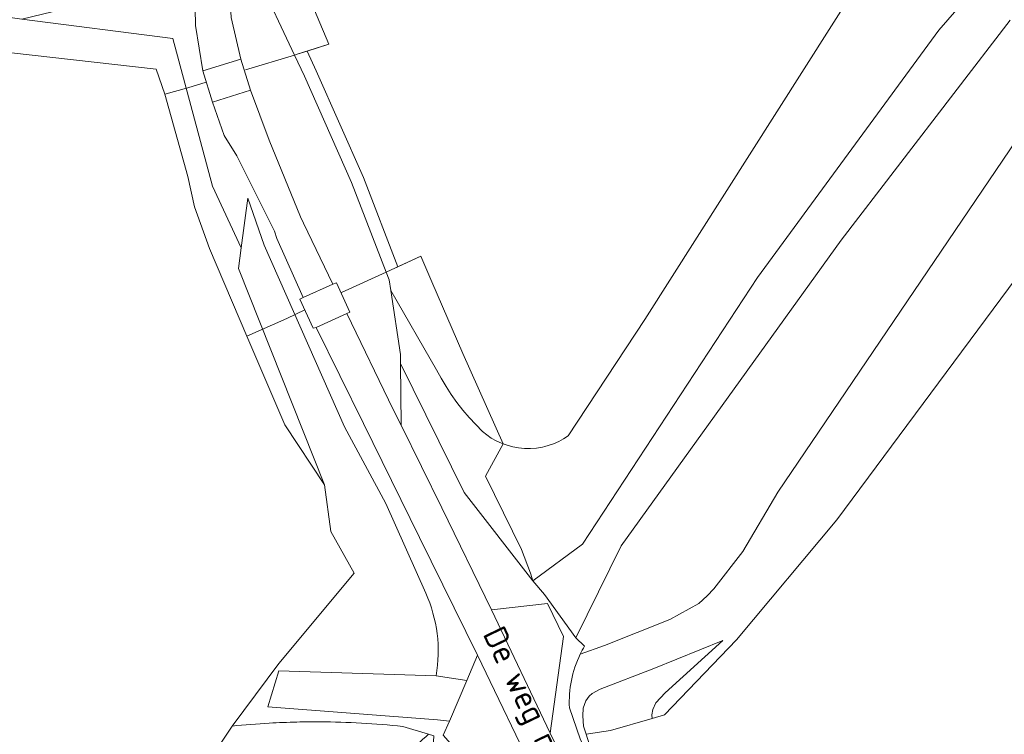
# Model space of a CAD drawing. Extents: x 184422 to 188298, y 343471 to 350189.
# Tile 93 of 256: x 185491 to 185566, y 348102 to 348157. Entities that reach past the tile are written whole.
import ezdxf
from ezdxf.enums import TextEntityAlignment as Align

# ---------------------------------------------------------------- set-up
doc = ezdxf.new("R2010")
doc.units = 0
for name, color, linetype, lineweight in [('B-WA-GR-BOUWLAND-GV', 252, 'Continuous', 13), ('B-WA-GR-GRAS-GV', 252, 'Continuous', 13), ('B-WA-GW-TALUD_KRUIN-G', 252, 'Continuous', 18), ('B-WA-IE-TERREINAFSCHEIDING_KUNSTMATIG_HEKWERK-G', 252, 'IE-TERREINAFSCHEIDING-KUNSTMATIG', 18), ('B-WA-IE-TERREINAFSCHEIDING_KUNSTMATIG_HEKWERK_RASTER-G', 252, 'IE-TERREINAFSCHEIDING-KUNSTMATIG', 18), ('B-WA-OG-TOPOGRAFIE-T18', 252, 'Continuous', 18), ('B-WA-OG-WEG-GV', 252, 'Continuous', 18), ('B-WA-VH-VERHARDING_ASFALT-GV', 252, 'Continuous', 18), ('B-WA-VH-VERHARDING_BETONSTRAATSTEEN-GV', 252, 'Continuous', 18), ('B-WA-VH-VERHARDING_HALFVERHARDING-GV', 252, 'Continuous', 18), ('B-WA-VH-VERHARDING_HALFVERHARDING_GRIND-GV', 252, 'Continuous', 18), ('B-WA-VH-VERHARDING_OPEN-GV', 252, 'Continuous', 18)]:
    doc.layers.add(name, color=color, linetype=linetype, lineweight=lineweight)
doc.styles.add('NLCS-ISO-M1000-T18', font='NLCS-ISO.ttf', dxfattribs={"height": 1.8})
doc.linetypes.add('IE-TERREINAFSCHEIDING-KUNSTMATIG', pattern='A,4,[82,NLCS.SHX,S=0.75,R=90,X=0,Y=0],4,-2', length=10)

msp = doc.modelspace()

# ---------------------------------------------------------------- linework, layer by layer
at = {"layer": 'B-WA-GR-BOUWLAND-GV', "flags": 128}
msp.add_lwpolyline([(185505.414, 348100.553), (185506.908, 348102.79), (185510.494, 348107.594), (185516.29, 348114.563), (185514.494, 348117.77), (185514.007, 348121.338), (185510.958, 348125.964), (185508.034, 348132.775), (185505.146, 348139.535), (185504.005, 348142.739), (185503.483, 348145.072), (185501.712, 348151.395), (185501.047, 348153.333), (185486.702, 348154.949)], dxfattribs=at)
msp.add_lwpolyline([(185505.414, 348100.553), (185506.908, 348102.79), (185510.494, 348107.594), (185516.29, 348114.563), (185514.494, 348117.77), (185514.007, 348121.338), (185510.958, 348125.964), (185508.034, 348132.775), (185505.146, 348139.535), (185504.005, 348142.739), (185503.483, 348145.072), (185501.712, 348151.395), (185501.047, 348153.333), (185486.702, 348154.949)], dxfattribs=at)
msp.add_lwpolyline([(185505.414, 348100.553), (185506.908, 348102.79), (185510.494, 348107.594), (185516.29, 348114.563), (185514.494, 348117.77), (185514.007, 348121.338), (185510.958, 348125.964), (185508.034, 348132.775), (185505.146, 348139.535), (185504.005, 348142.739), (185503.483, 348145.072), (185501.712, 348151.395), (185501.047, 348153.333), (185486.702, 348154.949)], dxfattribs=at)
at = {"layer": 'B-WA-GR-GRAS-GV', "flags": 128}
for points in [[(185508.835, 348160.482), (185511.693, 348154.41), (185511.898, 348154.472), (185512.656, 348154.712), (185514.344, 348155.248), (185509.643, 348166.401)], [(185508.835, 348160.482), (185511.693, 348154.41), (185511.898, 348154.472), (185512.656, 348154.712), (185514.344, 348155.248), (185509.643, 348166.401)], [(185508.835, 348160.482), (185511.693, 348154.41), (185511.898, 348154.472), (185512.656, 348154.712), (185514.344, 348155.248), (185509.643, 348166.401)], [(185509.643, 348166.401), (185514.344, 348155.248), (185512.656, 348154.712), (185513.37, 348153.196), (185517.016, 348144.983), (185519.654, 348138.127), (185521.408, 348138.945), (185522.265, 348136.966), (185524.657, 348131.443), (185527.754, 348124.499), (185528.047, 348124.391), (185528.487, 348124.271), (185528.939, 348124.189), (185529.398, 348124.146), (185529.86, 348124.143), (185530.318, 348124.18), (185530.767, 348124.255), (185530.953, 348124.303), (185531.204, 348124.368), (185531.624, 348124.514), (185532.023, 348124.692), (185532.398, 348124.897), (185532.747, 348125.125), (185538.65, 348134.079), (185554.953, 348159.724)], [(185509.643, 348166.401), (185514.344, 348155.248), (185512.656, 348154.712), (185513.37, 348153.196), (185517.016, 348144.983), (185519.654, 348138.127), (185521.408, 348138.945), (185522.265, 348136.966), (185524.657, 348131.443), (185527.754, 348124.499), (185528.047, 348124.391), (185528.487, 348124.271), (185528.939, 348124.189), (185529.398, 348124.146), (185529.86, 348124.143), (185530.318, 348124.18), (185530.767, 348124.255), (185530.953, 348124.303), (185531.204, 348124.368), (185531.624, 348124.514), (185532.023, 348124.692), (185532.398, 348124.897), (185532.747, 348125.125), (185538.65, 348134.079), (185554.953, 348159.724)], [(185509.643, 348166.401), (185514.344, 348155.248), (185512.656, 348154.712), (185513.37, 348153.196), (185517.016, 348144.983), (185519.654, 348138.127), (185521.408, 348138.945), (185522.265, 348136.966), (185524.657, 348131.443), (185527.754, 348124.499), (185528.047, 348124.391), (185528.487, 348124.271), (185528.939, 348124.189), (185529.398, 348124.146), (185529.86, 348124.143), (185530.318, 348124.18), (185530.767, 348124.255), (185530.953, 348124.303), (185531.204, 348124.368), (185531.624, 348124.514), (185532.023, 348124.692), (185532.398, 348124.897), (185532.747, 348125.125), (185538.65, 348134.079), (185554.953, 348159.724)], [(185566.776, 348161.548), (185565.889, 348160.875), (185565.035, 348160.174), (185564.214, 348159.447), (185563.427, 348158.697), (185562.676, 348157.926), (185561.96, 348157.136), (185561.28, 348156.329), (185547.329, 348137.309), (185533.851, 348116.773), (185530.023, 348113.952), (185530.938, 348112.919), (185533.35, 348109.579), (185536.837, 348116.662), (185553.752, 348140.174), (185566.773, 348157.094)], [(185566.776, 348161.548), (185565.889, 348160.875), (185565.035, 348160.174), (185564.214, 348159.447), (185563.427, 348158.697), (185562.676, 348157.926), (185561.96, 348157.136), (185561.28, 348156.329), (185547.329, 348137.309), (185533.851, 348116.773), (185530.023, 348113.952), (185530.938, 348112.919), (185533.35, 348109.579), (185536.837, 348116.662), (185553.752, 348140.174), (185566.773, 348157.094)], [(185566.776, 348161.548), (185565.889, 348160.875), (185565.035, 348160.174), (185564.214, 348159.447), (185563.427, 348158.697), (185562.676, 348157.926), (185561.96, 348157.136), (185561.28, 348156.329), (185547.329, 348137.309), (185533.851, 348116.773), (185530.023, 348113.952), (185530.938, 348112.919), (185533.35, 348109.579), (185536.837, 348116.662), (185553.752, 348140.174), (185566.773, 348157.094)], [(185554.953, 348159.724), (185538.65, 348134.079), (185532.747, 348125.125), (185532.398, 348124.897), (185532.023, 348124.692), (185531.624, 348124.514), (185531.204, 348124.368), (185530.953, 348124.303), (185530.767, 348124.255), (185530.318, 348124.18), (185529.86, 348124.143), (185529.398, 348124.146), (185528.939, 348124.189), (185528.487, 348124.271), (185528.047, 348124.391), (185527.754, 348124.499), (185526.383, 348122.018), (185529.167, 348116.384), (185529.858, 348114.553), (185530.023, 348113.952), (185533.851, 348116.773), (185547.329, 348137.309), (185561.28, 348156.329), (185561.96, 348157.136)], [(185554.953, 348159.724), (185538.65, 348134.079), (185532.747, 348125.125), (185532.398, 348124.897), (185532.023, 348124.692), (185531.624, 348124.514), (185531.204, 348124.368), (185530.953, 348124.303), (185530.767, 348124.255), (185530.318, 348124.18), (185529.86, 348124.143), (185529.398, 348124.146), (185528.939, 348124.189), (185528.487, 348124.271), (185528.047, 348124.391), (185527.754, 348124.499), (185526.383, 348122.018), (185529.167, 348116.384), (185529.858, 348114.553), (185530.023, 348113.952), (185533.851, 348116.773), (185547.329, 348137.309), (185561.28, 348156.329), (185561.96, 348157.136)], [(185554.953, 348159.724), (185538.65, 348134.079), (185532.747, 348125.125), (185532.398, 348124.897), (185532.023, 348124.692), (185531.624, 348124.514), (185531.204, 348124.368), (185530.953, 348124.303), (185530.767, 348124.255), (185530.318, 348124.18), (185529.86, 348124.143), (185529.398, 348124.146), (185528.939, 348124.189), (185528.487, 348124.271), (185528.047, 348124.391), (185527.754, 348124.499), (185526.383, 348122.018), (185529.167, 348116.384), (185529.858, 348114.553), (185530.023, 348113.952), (185533.851, 348116.773), (185547.329, 348137.309), (185561.28, 348156.329), (185561.96, 348157.136)], [(185486.702, 348154.949), (185501.047, 348153.333), (185501.712, 348151.395), (185503.483, 348145.072), (185504.005, 348142.739), (185505.146, 348139.535), (185508.034, 348132.775), (185510.958, 348125.964), (185514.007, 348121.338), (185507.379, 348138.004), (185507.592, 348139.577), (185505.373, 348144.33), (185502.322, 348155.678), (185490.713, 348157.174), (185483.862, 348158.153)], [(185486.702, 348154.949), (185501.047, 348153.333), (185501.712, 348151.395), (185503.483, 348145.072), (185504.005, 348142.739), (185505.146, 348139.535), (185508.034, 348132.775), (185510.958, 348125.964), (185514.007, 348121.338), (185507.379, 348138.004), (185507.592, 348139.577), (185505.373, 348144.33), (185502.322, 348155.678), (185490.713, 348157.174), (185483.862, 348158.153)], [(185486.702, 348154.949), (185501.047, 348153.333), (185501.712, 348151.395), (185503.483, 348145.072), (185504.005, 348142.739), (185505.146, 348139.535), (185508.034, 348132.775), (185510.958, 348125.964), (185514.007, 348121.338), (185507.379, 348138.004), (185507.592, 348139.577), (185505.373, 348144.33), (185502.322, 348155.678), (185490.713, 348157.174), (185483.862, 348158.153)], [(185566.773, 348157.094), (185553.752, 348140.174), (185536.837, 348116.662), (185533.35, 348109.579), (185534.009, 348108.924)], [(185566.773, 348157.094), (185553.752, 348140.174), (185536.837, 348116.662), (185533.35, 348109.579), (185534.009, 348108.924)], [(185566.773, 348157.094), (185553.752, 348140.174), (185536.837, 348116.662), (185533.35, 348109.579), (185534.009, 348108.924)], [(185656.854, 348137.427), (185591.781, 348151.381), (185588.546, 348151.725), (185585.689, 348151.894), (185582.505, 348151.957), (185579.685, 348151.459), (185576.89, 348150.286), (185553.427, 348118.648), (185545.71, 348109.422), (185540.173, 348103.648), (185539.208, 348103.372), (185536, 348102.455), (185534.129, 348102.157), (185534.737, 348100.271)], [(185656.854, 348137.427), (185591.781, 348151.381), (185588.546, 348151.725), (185585.689, 348151.894), (185582.505, 348151.957), (185579.685, 348151.459), (185576.89, 348150.286), (185553.427, 348118.648), (185545.71, 348109.422), (185540.173, 348103.648), (185539.208, 348103.372), (185536, 348102.455), (185534.129, 348102.157), (185534.737, 348100.271)], [(185656.854, 348137.427), (185591.781, 348151.381), (185588.546, 348151.725), (185585.689, 348151.894), (185582.505, 348151.957), (185579.685, 348151.459), (185576.89, 348150.286), (185553.427, 348118.648), (185545.71, 348109.422), (185540.173, 348103.648), (185539.208, 348103.372), (185536, 348102.455), (185534.129, 348102.157), (185534.737, 348100.271)], [(185534.737, 348100.271), (185534.129, 348102.157), (185533.93, 348102.775), (185533.875, 348103.574), (185533.914, 348104.171), (185534.113, 348104.733), (185534.378, 348105.085), (185534.608, 348105.304), (185535.216, 348105.63), (185539.357, 348107.213), (185544.657, 348109.374), (185540.213, 348105.348), (185539.513, 348104.566), (185539.259, 348104.06), (185539.201, 348103.642), (185539.208, 348103.372), (185540.173, 348103.648), (185545.71, 348109.422), (185553.427, 348118.648), (185576.89, 348150.286)], [(185534.737, 348100.271), (185534.129, 348102.157), (185533.93, 348102.775), (185533.875, 348103.574), (185533.914, 348104.171), (185534.113, 348104.733), (185534.378, 348105.085), (185534.608, 348105.304), (185535.216, 348105.63), (185539.357, 348107.213), (185544.657, 348109.374), (185540.213, 348105.348), (185539.513, 348104.566), (185539.259, 348104.06), (185539.201, 348103.642), (185539.208, 348103.372), (185540.173, 348103.648), (185545.71, 348109.422), (185553.427, 348118.648), (185576.89, 348150.286)], [(185534.737, 348100.271), (185534.129, 348102.157), (185533.93, 348102.775), (185533.875, 348103.574), (185533.914, 348104.171), (185534.113, 348104.733), (185534.378, 348105.085), (185534.608, 348105.304), (185535.216, 348105.63), (185539.357, 348107.213), (185544.657, 348109.374), (185540.213, 348105.348), (185539.513, 348104.566), (185539.259, 348104.06), (185539.201, 348103.642), (185539.208, 348103.372), (185540.173, 348103.648), (185545.71, 348109.422), (185553.427, 348118.648), (185576.89, 348150.286)], [(185567.773, 348148.644), (185548.893, 348120.794), (185546.188, 348116.217), (185543.967, 348113.349), (185543.455, 348112.812), (185542.819, 348112.22), (185540.574, 348110.993), (185535.554, 348108.979), (185533.679, 348108.313)], [(185533.679, 348108.313), (185535.554, 348108.979), (185540.574, 348110.993), (185542.819, 348112.22), (185543.455, 348112.812), (185543.967, 348113.349), (185546.188, 348116.217), (185548.893, 348120.794), (185567.773, 348148.644)], [(185567.773, 348148.644), (185548.893, 348120.794), (185546.188, 348116.217), (185543.967, 348113.349), (185543.455, 348112.812), (185542.819, 348112.22), (185540.574, 348110.993), (185535.554, 348108.979), (185533.679, 348108.313)], [(185533.679, 348108.313), (185535.554, 348108.979), (185540.574, 348110.993), (185542.819, 348112.22), (185543.455, 348112.812), (185543.967, 348113.349), (185546.188, 348116.217), (185548.893, 348120.794), (185567.773, 348148.644)], [(185567.773, 348148.644), (185548.893, 348120.794), (185546.188, 348116.217), (185543.967, 348113.349), (185543.455, 348112.812), (185542.819, 348112.22), (185540.574, 348110.993), (185535.554, 348108.979), (185533.679, 348108.313)], [(185533.679, 348108.313), (185535.554, 348108.979), (185540.574, 348110.993), (185542.819, 348112.22), (185543.455, 348112.812), (185543.967, 348113.349), (185546.188, 348116.217), (185548.893, 348120.794), (185567.773, 348148.644)], [(185521.801, 348113.018), (185518.719, 348119.914), (185515.541, 348125.822), (185509.367, 348139.791), (185508.111, 348143.416), (185507.592, 348139.577), (185507.379, 348138.004), (185514.007, 348121.338), (185514.494, 348117.77), (185516.29, 348114.563), (185510.494, 348107.594), (185506.908, 348102.79)], [(185521.801, 348113.018), (185518.719, 348119.914), (185515.541, 348125.822), (185509.367, 348139.791), (185508.111, 348143.416), (185507.592, 348139.577), (185507.379, 348138.004), (185514.007, 348121.338), (185514.494, 348117.77), (185516.29, 348114.563), (185510.494, 348107.594), (185506.908, 348102.79)], [(185521.801, 348113.018), (185518.719, 348119.914), (185515.541, 348125.822), (185509.367, 348139.791), (185508.111, 348143.416), (185507.592, 348139.577), (185507.379, 348138.004), (185514.007, 348121.338), (185514.494, 348117.77), (185516.29, 348114.563), (185510.494, 348107.594), (185506.908, 348102.79)], [(185533.511, 348089.273), (185535.541, 348084.325), (185535.501, 348084.121), (185535.455, 348083.82), (185536.147, 348084.294), (185536.761, 348085.139), (185533.533, 348091.979), (185530.363, 348098.716), (185525.664, 348099.184), (185523.142, 348102.078), (185523.615, 348103.161), (185522.706, 348103.265), (185509.647, 348104.265), (185510.496, 348107.037), (185522.599, 348106.662)], [(185533.511, 348089.273), (185535.541, 348084.325), (185535.501, 348084.121), (185535.455, 348083.82), (185536.147, 348084.294), (185536.761, 348085.139), (185533.533, 348091.979), (185530.363, 348098.716), (185525.664, 348099.184), (185523.142, 348102.078), (185523.615, 348103.161), (185522.706, 348103.265), (185509.647, 348104.265), (185510.496, 348107.037), (185522.599, 348106.662)], [(185533.511, 348089.273), (185535.541, 348084.325), (185535.501, 348084.121), (185535.455, 348083.82), (185536.147, 348084.294), (185536.761, 348085.139), (185533.533, 348091.979), (185530.363, 348098.716), (185525.664, 348099.184), (185523.142, 348102.078), (185523.615, 348103.161), (185522.706, 348103.265), (185509.647, 348104.265), (185510.496, 348107.037), (185522.599, 348106.662)], [(185532.852, 348104.189), (185533.666, 348101.803), (185536.75, 348095.208), (185540.032, 348088.267)], [(185532.852, 348104.189), (185533.666, 348101.803), (185536.75, 348095.208), (185540.032, 348088.267)], [(185532.852, 348104.189), (185533.666, 348101.803), (185536.75, 348095.208), (185540.032, 348088.267)], [(185506.908, 348102.79), (185505.414, 348100.553), (185503.4, 348097.853), (185498.861, 348092.905), (185494.946, 348088.981), (185495.912, 348088.78), (185497.24, 348089.406), (185508.81, 348094.613), (185516.067, 348098.17), (185518.381, 348099.304)], [(185506.908, 348102.79), (185505.414, 348100.553), (185503.4, 348097.853), (185498.861, 348092.905), (185494.946, 348088.981), (185495.912, 348088.78), (185497.24, 348089.406), (185508.81, 348094.613), (185516.067, 348098.17), (185518.381, 348099.304)], [(185506.908, 348102.79), (185505.414, 348100.553), (185503.4, 348097.853), (185498.861, 348092.905), (185494.946, 348088.981), (185495.912, 348088.78), (185497.24, 348089.406), (185508.81, 348094.613), (185516.067, 348098.17), (185518.381, 348099.304)], [(185520.022, 348102.766), (185522.005, 348102.156), (185522.408, 348102.032), (185522.372, 348101.138), (185524.875, 348098.332), (185525.136, 348098.04), (185525.658, 348098.091), (185526.216, 348097.761)], [(185522.005, 348102.156), (185520.022, 348102.766)], [(185520.022, 348102.766), (185522.005, 348102.156), (185522.408, 348102.032), (185522.372, 348101.138), (185524.875, 348098.332), (185525.136, 348098.04), (185525.658, 348098.091), (185526.216, 348097.761)], [(185522.005, 348102.156), (185520.022, 348102.766)], [(185520.022, 348102.766), (185522.005, 348102.156), (185522.408, 348102.032), (185522.372, 348101.138), (185524.875, 348098.332), (185525.136, 348098.04), (185525.658, 348098.091), (185526.216, 348097.761)], [(185522.005, 348102.156), (185520.022, 348102.766)]]:
    msp.add_lwpolyline(points, dxfattribs=at)
for points in [[(185518.744, 348137.706), (185519.144, 348137.889), (185519.654, 348138.127), (185517.016, 348144.983), (185513.37, 348153.196), (185512.656, 348154.712), (185511.898, 348154.472), (185511.693, 348154.41), (185512.46, 348152.78), (185516.092, 348144.6)], [(185518.744, 348137.706), (185519.144, 348137.889), (185519.654, 348138.127), (185517.016, 348144.983), (185513.37, 348153.196), (185512.656, 348154.712), (185511.898, 348154.472), (185511.693, 348154.41), (185512.46, 348152.78), (185516.092, 348144.6)], [(185518.744, 348137.706), (185519.144, 348137.889), (185519.654, 348138.127), (185517.016, 348144.983), (185513.37, 348153.196), (185512.656, 348154.712), (185511.898, 348154.472), (185511.693, 348154.41), (185512.46, 348152.78), (185516.092, 348144.6)], [(185518.744, 348137.706), (185518.973, 348137.109), (185519.096, 348136.307), (185522.621, 348130.201), (185522.974, 348129.549), (185523.355, 348128.91), (185523.762, 348128.287), (185524.196, 348127.681), (185524.654, 348127.093), (185525.136, 348126.525), (185525.639, 348125.978), (185526.164, 348125.454), (185526.489, 348125.192), (185526.841, 348124.951), (185527.221, 348124.734), (185527.624, 348124.547), (185527.754, 348124.499), (185524.657, 348131.443), (185522.265, 348136.966), (185521.408, 348138.945), (185519.654, 348138.127), (185519.144, 348137.889)], [(185518.744, 348137.706), (185518.973, 348137.109), (185519.096, 348136.307), (185522.621, 348130.201), (185522.974, 348129.549), (185523.355, 348128.91), (185523.762, 348128.287), (185524.196, 348127.681), (185524.654, 348127.093), (185525.136, 348126.525), (185525.639, 348125.978), (185526.164, 348125.454), (185526.489, 348125.192), (185526.841, 348124.951), (185527.221, 348124.734), (185527.624, 348124.547), (185527.754, 348124.499), (185524.657, 348131.443), (185522.265, 348136.966), (185521.408, 348138.945), (185519.654, 348138.127), (185519.144, 348137.889)], [(185518.744, 348137.706), (185518.973, 348137.109), (185519.096, 348136.307), (185522.621, 348130.201), (185522.974, 348129.549), (185523.355, 348128.91), (185523.762, 348128.287), (185524.196, 348127.681), (185524.654, 348127.093), (185525.136, 348126.525), (185525.639, 348125.978), (185526.164, 348125.454), (185526.489, 348125.192), (185526.841, 348124.951), (185527.221, 348124.734), (185527.624, 348124.547), (185527.754, 348124.499), (185524.657, 348131.443), (185522.265, 348136.966), (185521.408, 348138.945), (185519.654, 348138.127), (185519.144, 348137.889)], [(185524.762, 348120.758), (185530.023, 348113.952), (185529.858, 348114.553), (185529.167, 348116.384), (185526.383, 348122.018), (185527.754, 348124.499), (185527.624, 348124.547), (185527.221, 348124.734), (185526.841, 348124.951), (185526.489, 348125.192), (185526.164, 348125.454), (185525.639, 348125.978), (185525.136, 348126.525), (185524.654, 348127.093), (185524.196, 348127.681), (185523.762, 348128.287), (185523.355, 348128.91), (185522.974, 348129.549), (185522.621, 348130.201), (185519.096, 348136.307), (185519.852, 348131.372), (185519.859, 348130.671)], [(185524.762, 348120.758), (185530.023, 348113.952), (185529.858, 348114.553), (185529.167, 348116.384), (185526.383, 348122.018), (185527.754, 348124.499), (185527.624, 348124.547), (185527.221, 348124.734), (185526.841, 348124.951), (185526.489, 348125.192), (185526.164, 348125.454), (185525.639, 348125.978), (185525.136, 348126.525), (185524.654, 348127.093), (185524.196, 348127.681), (185523.762, 348128.287), (185523.355, 348128.91), (185522.974, 348129.549), (185522.621, 348130.201), (185519.096, 348136.307), (185519.852, 348131.372), (185519.859, 348130.671)], [(185524.762, 348120.758), (185530.023, 348113.952), (185529.858, 348114.553), (185529.167, 348116.384), (185526.383, 348122.018), (185527.754, 348124.499), (185527.624, 348124.547), (185527.221, 348124.734), (185526.841, 348124.951), (185526.489, 348125.192), (185526.164, 348125.454), (185525.639, 348125.978), (185525.136, 348126.525), (185524.654, 348127.093), (185524.196, 348127.681), (185523.762, 348128.287), (185523.355, 348128.91), (185522.974, 348129.549), (185522.621, 348130.201), (185519.096, 348136.307), (185519.852, 348131.372), (185519.859, 348130.671)], [(185539.208, 348103.372), (185539.201, 348103.642), (185539.259, 348104.06), (185539.513, 348104.566), (185540.213, 348105.348), (185544.657, 348109.374), (185539.357, 348107.213), (185535.216, 348105.63), (185534.608, 348105.304), (185534.378, 348105.085), (185534.113, 348104.733), (185533.914, 348104.171), (185533.875, 348103.574), (185533.93, 348102.775), (185534.129, 348102.157), (185536, 348102.455)], [(185539.208, 348103.372), (185539.201, 348103.642), (185539.259, 348104.06), (185539.513, 348104.566), (185540.213, 348105.348), (185544.657, 348109.374), (185539.357, 348107.213), (185535.216, 348105.63), (185534.608, 348105.304), (185534.378, 348105.085), (185534.113, 348104.733), (185533.914, 348104.171), (185533.875, 348103.574), (185533.93, 348102.775), (185534.129, 348102.157), (185536, 348102.455)], [(185539.208, 348103.372), (185539.201, 348103.642), (185539.259, 348104.06), (185539.513, 348104.566), (185540.213, 348105.348), (185544.657, 348109.374), (185539.357, 348107.213), (185535.216, 348105.63), (185534.608, 348105.304), (185534.378, 348105.085), (185534.113, 348104.733), (185533.914, 348104.171), (185533.875, 348103.574), (185533.93, 348102.775), (185534.129, 348102.157), (185536, 348102.455)]]:
    msp.add_lwpolyline(points, close=True, dxfattribs=at)
at = {"layer": 'B-WA-GR-GRAS-GV'}
for points in [[(185522.599, 348106.662, 0.147311), (185521.801, 348113.018)], [(185522.599, 348106.662, 0.147311), (185521.801, 348113.018)], [(185522.599, 348106.662, 0.147311), (185521.801, 348113.018)], [(185534.009, 348108.924, 0.022529), (185533.679, 348108.313)], [(185534.009, 348108.924, 0.022529), (185533.679, 348108.313)], [(185534.009, 348108.924, 0.022529), (185533.679, 348108.313)], [(185533.679, 348108.313, 0.128736), (185532.852, 348104.189)], [(185533.679, 348108.313, 0.128736), (185532.852, 348104.189)], [(185533.679, 348108.313, 0.128736), (185532.852, 348104.189)], [(185506.908, 348102.79, -0.011237), (185509.752, 348103.014)], [(185509.752, 348103.014, 0.011237), (185506.908, 348102.79)], [(185506.908, 348102.79, -0.011237), (185509.752, 348103.014)], [(185509.752, 348103.014, 0.011237), (185506.908, 348102.79)], [(185506.908, 348102.79, -0.011237), (185509.752, 348103.014)], [(185509.752, 348103.014, 0.011237), (185506.908, 348102.79)], [(185509.752, 348103.014, -0.008445), (185511.88, 348103.098)], [(185511.88, 348103.098, 0.008445), (185509.752, 348103.014)], [(185509.752, 348103.014, -0.008445), (185511.88, 348103.098)], [(185511.88, 348103.098, 0.008445), (185509.752, 348103.014)], [(185509.752, 348103.014, -0.008445), (185511.88, 348103.098)], [(185511.88, 348103.098, 0.008445), (185509.752, 348103.014)], [(185511.88, 348103.098, -0.006725), (185513.663, 348103.114)], [(185513.663, 348103.114, 0.006725), (185511.88, 348103.098)], [(185511.88, 348103.098, -0.006725), (185513.663, 348103.114)], [(185513.663, 348103.114, 0.006725), (185511.88, 348103.098)], [(185511.88, 348103.098, -0.006725), (185513.663, 348103.114)], [(185513.663, 348103.114, 0.006725), (185511.88, 348103.098)], [(185513.663, 348103.114, -0.02485), (185520.022, 348102.766)], [(185520.022, 348102.766, 0.02485), (185513.663, 348103.114)], [(185513.663, 348103.114, -0.02485), (185520.022, 348102.766)], [(185520.022, 348102.766, 0.02485), (185513.663, 348103.114)], [(185513.663, 348103.114, -0.02485), (185520.022, 348102.766)], [(185520.022, 348102.766, 0.02485), (185513.663, 348103.114)], [(185518.381, 348099.304, 0.033859), (185522.005, 348102.156)], [(185518.381, 348099.304, 0.033859), (185522.005, 348102.156)], [(185518.381, 348099.304, 0.033859), (185522.005, 348102.156)]]:
    msp.add_lwpolyline(points, format="xyb", dxfattribs=at)
at = {"layer": 'B-WA-GW-TALUD_KRUIN-G', "flags": 128}
for points in [[(185506.55, 348169.506), (185508.835, 348160.482), (185511.693, 348154.41)], [(185506.55, 348169.506), (185508.835, 348160.482), (185511.693, 348154.41)], [(185506.55, 348169.506), (185508.835, 348160.482), (185511.693, 348154.41)], [(185511.693, 348154.41), (185512.46, 348152.78), (185516.092, 348144.6), (185518.744, 348137.706)], [(185511.693, 348154.41), (185512.46, 348152.78), (185516.092, 348144.6), (185518.744, 348137.706)], [(185511.693, 348154.41), (185512.46, 348152.78), (185516.092, 348144.6), (185518.744, 348137.706)], [(185518.744, 348137.706), (185518.973, 348137.109), (185519.096, 348136.307)], [(185518.744, 348137.706), (185518.973, 348137.109), (185519.096, 348136.307)], [(185518.744, 348137.706), (185518.973, 348137.109), (185519.096, 348136.307)], [(185519.096, 348136.307), (185519.852, 348131.372), (185519.859, 348130.671), (185524.762, 348120.758), (185530.023, 348113.952)], [(185519.096, 348136.307), (185519.852, 348131.372), (185519.859, 348130.671), (185524.762, 348120.758), (185530.023, 348113.952)], [(185519.096, 348136.307), (185519.852, 348131.372), (185519.859, 348130.671), (185524.762, 348120.758), (185530.023, 348113.952)], [(185544.657, 348109.374), (185539.357, 348107.213), (185535.216, 348105.63), (185534.608, 348105.304), (185534.378, 348105.085), (185534.113, 348104.733), (185533.914, 348104.171), (185533.875, 348103.574), (185533.93, 348102.775), (185534.129, 348102.157)], [(185544.657, 348109.374), (185539.357, 348107.213), (185535.216, 348105.63), (185534.608, 348105.304), (185534.378, 348105.085), (185534.113, 348104.733), (185533.914, 348104.171), (185533.875, 348103.574), (185533.93, 348102.775), (185534.129, 348102.157)], [(185544.657, 348109.374), (185539.357, 348107.213), (185535.216, 348105.63), (185534.608, 348105.304), (185534.378, 348105.085), (185534.113, 348104.733), (185533.914, 348104.171), (185533.875, 348103.574), (185533.93, 348102.775), (185534.129, 348102.157)]]:
    msp.add_lwpolyline(points, dxfattribs=at)
at = {"layer": 'B-WA-GW-TALUD_KRUIN-G'}
for points in [[(185522.599, 348106.662, 0.147311), (185521.801, 348113.018)], [(185522.599, 348106.662, 0.147311), (185521.801, 348113.018)], [(185522.599, 348106.662, 0.147311), (185521.801, 348113.018)], [(185518.381, 348099.304, 0.033859), (185522.005, 348102.156)], [(185518.381, 348099.304, 0.033859), (185522.005, 348102.156)], [(185518.381, 348099.304, 0.033859), (185522.005, 348102.156)]]:
    msp.add_lwpolyline(points, format="xyb", dxfattribs=at)
at = {"layer": 'B-WA-IE-TERREINAFSCHEIDING_KUNSTMATIG_HEKWERK-G', "flags": 128}
for points in [[(185507.914, 348153.269), (185511.693, 348154.41)], [(185507.914, 348153.269), (185511.693, 348154.41)], [(185507.914, 348153.269), (185511.693, 348154.41)], [(185511.693, 348154.41), (185511.898, 348154.472)], [(185511.693, 348154.41), (185511.898, 348154.472)], [(185511.693, 348154.41), (185511.898, 348154.472)], [(185503.474, 348151.896), (185504.905, 348152.339)], [(185503.474, 348151.896), (185504.905, 348152.339)], [(185503.474, 348151.896), (185504.905, 348152.339)], [(185515.32, 348136.139), (185518.744, 348137.706)], [(185515.32, 348136.139), (185518.744, 348137.706)], [(185515.32, 348136.139), (185518.744, 348137.706)], [(185518.744, 348137.706), (185519.144, 348137.889)], [(185518.744, 348137.706), (185519.144, 348137.889)], [(185518.744, 348137.706), (185519.144, 348137.889)], [(185511.094, 348134.141), (185512.491, 348134.802)], [(185511.094, 348134.141), (185512.491, 348134.802)], [(185511.094, 348134.141), (185512.491, 348134.802)], [(185530.023, 348113.952), (185530.938, 348112.919), (185533.35, 348109.579)], [(185530.023, 348113.952), (185530.938, 348112.919), (185533.35, 348109.579)], [(185530.023, 348113.952), (185530.938, 348112.919), (185533.35, 348109.579)], [(185506.908, 348102.79), (185510.494, 348107.594)], [(185506.908, 348102.79), (185510.494, 348107.594)], [(185506.908, 348102.79), (185510.494, 348107.594)], [(185506.908, 348102.79), (185505.414, 348100.553)], [(185506.908, 348102.79), (185505.414, 348100.553)], [(185506.908, 348102.79), (185505.414, 348100.553)]]:
    msp.add_lwpolyline(points, dxfattribs=at)
at = {"layer": 'B-WA-IE-TERREINAFSCHEIDING_KUNSTMATIG_HEKWERK_RASTER-G', "flags": 128}
for points in [[(185511.898, 348154.472), (185514.344, 348155.248), (185509.643, 348166.401), (185517.626, 348164.711), (185530.004, 348162.181), (185542.843, 348159.484), (185544.948, 348167.317), (185546.331, 348173.217), (185546.5, 348174.059)], [(185511.898, 348154.472), (185514.344, 348155.248), (185509.643, 348166.401), (185517.626, 348164.711), (185530.004, 348162.181), (185542.843, 348159.484), (185544.948, 348167.317), (185546.331, 348173.217), (185546.5, 348174.059)], [(185511.898, 348154.472), (185514.344, 348155.248), (185509.643, 348166.401), (185517.626, 348164.711), (185530.004, 348162.181), (185542.843, 348159.484), (185544.948, 348167.317), (185546.331, 348173.217), (185546.5, 348174.059)], [(185501.712, 348151.395), (185501.047, 348153.333), (185486.702, 348154.949), (185477.951, 348156.051), (185467.326, 348158.215), (185451.998, 348161.769), (185436.111, 348165.385), (185421.523, 348168.45), (185409.242, 348170.369), (185399.248, 348170.745), (185387.874, 348170.308), (185376.692, 348169.313), (185366.355, 348167.299), (185355.518, 348164.858), (185345.982, 348161.741), (185338.982, 348158.915), (185329.121, 348154.575), (185319.885, 348149.852), (185316.747, 348148.12), (185310.88, 348145.45), (185307.223, 348145.162), (185304.725, 348146.099), (185302.496, 348147.688), (185296.74, 348149.378), (185284.083, 348152.169), (185284.461, 348155.333), (185285.429, 348159.214)], [(185501.712, 348151.395), (185501.047, 348153.333), (185486.702, 348154.949), (185477.951, 348156.051), (185467.326, 348158.215), (185451.998, 348161.769), (185436.111, 348165.385), (185421.523, 348168.45), (185409.242, 348170.369), (185399.248, 348170.745), (185387.874, 348170.308), (185376.692, 348169.313), (185366.355, 348167.299), (185355.518, 348164.858), (185345.982, 348161.741), (185338.982, 348158.915), (185329.121, 348154.575), (185319.885, 348149.852), (185316.747, 348148.12), (185310.88, 348145.45), (185307.223, 348145.162), (185304.725, 348146.099), (185302.496, 348147.688), (185296.74, 348149.378), (185284.083, 348152.169), (185284.461, 348155.333), (185285.429, 348159.214)], [(185501.712, 348151.395), (185501.047, 348153.333), (185486.702, 348154.949), (185477.951, 348156.051), (185467.326, 348158.215), (185451.998, 348161.769), (185436.111, 348165.385), (185421.523, 348168.45), (185409.242, 348170.369), (185399.248, 348170.745), (185387.874, 348170.308), (185376.692, 348169.313), (185366.355, 348167.299), (185355.518, 348164.858), (185345.982, 348161.741), (185338.982, 348158.915), (185329.121, 348154.575), (185319.885, 348149.852), (185316.747, 348148.12), (185310.88, 348145.45), (185307.223, 348145.162), (185304.725, 348146.099), (185302.496, 348147.688), (185296.74, 348149.378), (185284.083, 348152.169), (185284.461, 348155.333), (185285.429, 348159.214)], [(185501.712, 348151.395), (185503.474, 348151.896)], [(185501.712, 348151.395), (185503.474, 348151.896)], [(185501.712, 348151.395), (185503.474, 348151.896)], [(185501.712, 348151.395), (185503.483, 348145.072), (185504.005, 348142.739), (185505.146, 348139.535), (185508.034, 348132.775)], [(185501.712, 348151.395), (185503.483, 348145.072), (185504.005, 348142.739), (185505.146, 348139.535), (185508.034, 348132.775)], [(185501.712, 348151.395), (185503.483, 348145.072), (185504.005, 348142.739), (185505.146, 348139.535), (185508.034, 348132.775)], [(185519.144, 348137.889), (185521.408, 348138.945), (185522.265, 348136.966), (185524.657, 348131.443)], [(185519.144, 348137.889), (185521.408, 348138.945), (185522.265, 348136.966), (185524.657, 348131.443)], [(185519.144, 348137.889), (185521.408, 348138.945), (185522.265, 348136.966), (185524.657, 348131.443)], [(185508.034, 348132.775), (185511.094, 348134.141)], [(185508.034, 348132.775), (185511.094, 348134.141)], [(185508.034, 348132.775), (185511.094, 348134.141)], [(185508.034, 348132.775), (185510.958, 348125.964)], [(185508.034, 348132.775), (185510.958, 348125.964)], [(185508.034, 348132.775), (185510.958, 348125.964)], [(185524.657, 348131.443), (185527.754, 348124.499)], [(185524.657, 348131.443), (185527.754, 348124.499)], [(185524.657, 348131.443), (185527.754, 348124.499)], [(185510.958, 348125.964), (185514.007, 348121.338)], [(185510.958, 348125.964), (185514.007, 348121.338)], [(185510.958, 348125.964), (185514.007, 348121.338)]]:
    msp.add_lwpolyline(points, dxfattribs=at)
at = {"layer": 'B-WA-OG-WEG-GV', "flags": 128}
for points in [[(185489.795, 348188.155), (185493.032, 348188.212), (185494.1, 348187.847), (185496.122, 348187.35), (185498.385, 348186.689), (185499.787, 348184.881), (185501.422, 348180.77), (185500.859, 348172.374), (185500.392, 348170.876), (185498.732, 348166.866), (185496.235, 348158.501), (185490.713, 348157.174), (185502.322, 348155.678), (185505.373, 348144.33), (185507.592, 348139.577), (185508.111, 348143.416), (185509.367, 348139.791), (185515.541, 348125.822), (185518.719, 348119.914)], [(185489.795, 348188.155), (185493.032, 348188.212), (185494.1, 348187.847), (185496.122, 348187.35), (185498.385, 348186.689), (185499.787, 348184.881), (185501.422, 348180.77), (185500.859, 348172.374), (185500.392, 348170.876), (185498.732, 348166.866), (185496.235, 348158.501), (185490.713, 348157.174), (185502.322, 348155.678), (185505.373, 348144.33), (185507.592, 348139.577), (185508.111, 348143.416), (185509.367, 348139.791), (185515.541, 348125.822), (185518.719, 348119.914)], [(185489.795, 348188.155), (185493.032, 348188.212), (185494.1, 348187.847), (185496.122, 348187.35), (185498.385, 348186.689), (185499.787, 348184.881), (185501.422, 348180.77), (185500.859, 348172.374), (185500.392, 348170.876), (185498.732, 348166.866), (185496.235, 348158.501), (185490.713, 348157.174), (185502.322, 348155.678), (185505.373, 348144.33), (185507.592, 348139.577), (185508.111, 348143.416), (185509.367, 348139.791), (185515.541, 348125.822), (185518.719, 348119.914)], [(185522.599, 348106.662), (185524.945, 348106.285), (185525.772, 348108.246), (185521.307, 348117.308), (185517.012, 348126.06), (185513.349, 348133.466), (185513.13, 348133.39), (185512.111, 348135.642), (185512.35, 348135.764), (185510.334, 348140.307), (185510.152, 348140.858), (185507.268, 348146.656), (185506.292, 348148.214), (185505.383, 348150.788), (185504.642, 348153.192), (185504.071, 348156.692), (185503.914, 348164.477)], [(185522.599, 348106.662), (185524.945, 348106.285), (185525.772, 348108.246), (185521.307, 348117.308), (185517.012, 348126.06), (185513.349, 348133.466), (185513.13, 348133.39), (185512.111, 348135.642), (185512.35, 348135.764), (185510.334, 348140.307), (185510.152, 348140.858), (185507.268, 348146.656), (185506.292, 348148.214), (185505.383, 348150.788), (185504.642, 348153.192), (185504.071, 348156.692), (185503.914, 348164.477)], [(185522.599, 348106.662), (185524.945, 348106.285), (185525.772, 348108.246), (185521.307, 348117.308), (185517.012, 348126.06), (185513.349, 348133.466), (185513.13, 348133.39), (185512.111, 348135.642), (185512.35, 348135.764), (185510.334, 348140.307), (185510.152, 348140.858), (185507.268, 348146.656), (185506.292, 348148.214), (185505.383, 348150.788), (185504.642, 348153.192), (185504.071, 348156.692), (185503.914, 348164.477)], [(185533.35, 348109.579), (185530.938, 348112.919), (185530.023, 348113.952), (185524.762, 348120.758), (185519.859, 348130.671), (185519.91, 348125.927), (185523.022, 348119.586), (185526.844, 348111.735), (185531.154, 348112.21), (185532.392, 348109.693), (185531.379, 348102.25), (185535.481, 348093.858), (185547.982, 348067.28), (185564.444, 348033.442), (185565.861, 348034.131), (185545.633, 348076.623), (185540.032, 348088.267), (185536.75, 348095.208), (185533.666, 348101.803), (185532.852, 348104.189)], [(185533.35, 348109.579), (185530.938, 348112.919), (185530.023, 348113.952), (185524.762, 348120.758), (185519.859, 348130.671), (185519.91, 348125.927), (185523.022, 348119.586), (185526.844, 348111.735), (185531.154, 348112.21), (185532.392, 348109.693), (185531.379, 348102.25), (185535.481, 348093.858), (185547.982, 348067.28), (185564.444, 348033.442), (185565.861, 348034.131), (185545.633, 348076.623), (185540.032, 348088.267), (185536.75, 348095.208), (185533.666, 348101.803), (185532.852, 348104.189)], [(185533.35, 348109.579), (185530.938, 348112.919), (185530.023, 348113.952), (185524.762, 348120.758), (185519.859, 348130.671), (185519.91, 348125.927), (185523.022, 348119.586), (185526.844, 348111.735), (185531.154, 348112.21), (185532.392, 348109.693), (185531.379, 348102.25), (185535.481, 348093.858), (185547.982, 348067.28), (185564.444, 348033.442), (185565.861, 348034.131), (185545.633, 348076.623), (185540.032, 348088.267), (185536.75, 348095.208), (185533.666, 348101.803), (185532.852, 348104.189)], [(185518.719, 348119.914), (185521.801, 348113.018)], [(185518.719, 348119.914), (185521.801, 348113.018)], [(185518.719, 348119.914), (185521.801, 348113.018)], [(185534.009, 348108.924), (185533.35, 348109.579)], [(185534.009, 348108.924), (185533.35, 348109.579)], [(185534.009, 348108.924), (185533.35, 348109.579)], [(185520.025, 348100.11), (185522.372, 348101.138), (185522.408, 348102.032), (185522.005, 348102.156)], [(185520.025, 348100.11), (185522.372, 348101.138), (185522.408, 348102.032), (185522.005, 348102.156)], [(185520.025, 348100.11), (185522.372, 348101.138), (185522.408, 348102.032), (185522.005, 348102.156)]]:
    msp.add_lwpolyline(points, dxfattribs=at)
at = {"layer": 'B-WA-OG-WEG-GV'}
for points in [[(185521.801, 348113.018, -0.147311), (185522.599, 348106.662)], [(185521.801, 348113.018, -0.147311), (185522.599, 348106.662)], [(185521.801, 348113.018, -0.147311), (185522.599, 348106.662)], [(185533.679, 348108.313, -0.022529), (185534.009, 348108.924)], [(185533.679, 348108.313, -0.022529), (185534.009, 348108.924)], [(185533.679, 348108.313, -0.022529), (185534.009, 348108.924)], [(185532.852, 348104.189, -0.128736), (185533.679, 348108.313)], [(185532.852, 348104.189, -0.128736), (185533.679, 348108.313)], [(185532.852, 348104.189, -0.128736), (185533.679, 348108.313)], [(185522.005, 348102.156, -0.033859), (185518.381, 348099.304)], [(185522.005, 348102.156, -0.033859), (185518.381, 348099.304)], [(185522.005, 348102.156, -0.033859), (185518.381, 348099.304)]]:
    msp.add_lwpolyline(points, format="xyb", dxfattribs=at)
at = {"layer": 'B-WA-VH-VERHARDING_ASFALT-GV', "flags": 128}
msp.add_lwpolyline([(185503.914, 348164.477), (185504.071, 348156.692), (185504.642, 348153.192), (185507.57, 348154.092), (185506.827, 348157.314)], dxfattribs=at)
msp.add_lwpolyline([(185503.914, 348164.477), (185504.071, 348156.692), (185504.642, 348153.192), (185507.57, 348154.092), (185506.827, 348157.314)], dxfattribs=at)
msp.add_lwpolyline([(185503.914, 348164.477), (185504.071, 348156.692), (185504.642, 348153.192), (185507.57, 348154.092), (185506.827, 348157.314)], dxfattribs=at)
for points in [[(185514.649, 348136.78), (185512.387, 348141.486), (185512.163, 348141.978), (185509.735, 348147.86), (185508.303, 348151.713), (185505.383, 348150.788), (185506.292, 348148.214), (185507.268, 348146.656), (185510.152, 348140.858), (185510.334, 348140.307), (185512.35, 348135.764)], [(185514.649, 348136.78), (185512.387, 348141.486), (185512.163, 348141.978), (185509.735, 348147.86), (185508.303, 348151.713), (185505.383, 348150.788), (185506.292, 348148.214), (185507.268, 348146.656), (185510.152, 348140.858), (185510.334, 348140.307), (185512.35, 348135.764)], [(185514.649, 348136.78), (185512.387, 348141.486), (185512.163, 348141.978), (185509.735, 348147.86), (185508.303, 348151.713), (185505.383, 348150.788), (185506.292, 348148.214), (185507.268, 348146.656), (185510.152, 348140.858), (185510.334, 348140.307), (185512.35, 348135.764)], [(185530.363, 348098.716), (185533.533, 348091.979), (185536.761, 348085.139), (185545.816, 348065.949), (185570.873, 348013.308), (185573.546, 348014.732), (185564.444, 348033.442), (185547.982, 348067.28), (185535.481, 348093.858), (185531.379, 348102.25), (185526.844, 348111.735), (185523.022, 348119.586), (185519.91, 348125.927), (185519.286, 348127.132), (185515.718, 348134.541), (185513.349, 348133.466), (185517.012, 348126.06), (185521.307, 348117.308), (185525.772, 348108.246)], [(185530.363, 348098.716), (185533.533, 348091.979), (185536.761, 348085.139), (185545.816, 348065.949), (185570.873, 348013.308), (185573.546, 348014.732), (185564.444, 348033.442), (185547.982, 348067.28), (185535.481, 348093.858), (185531.379, 348102.25), (185526.844, 348111.735), (185523.022, 348119.586), (185519.91, 348125.927), (185519.286, 348127.132), (185515.718, 348134.541), (185513.349, 348133.466), (185517.012, 348126.06), (185521.307, 348117.308), (185525.772, 348108.246)], [(185530.363, 348098.716), (185533.533, 348091.979), (185536.761, 348085.139), (185545.816, 348065.949), (185570.873, 348013.308), (185573.546, 348014.732), (185564.444, 348033.442), (185547.982, 348067.28), (185535.481, 348093.858), (185531.379, 348102.25), (185526.844, 348111.735), (185523.022, 348119.586), (185519.91, 348125.927), (185519.286, 348127.132), (185515.718, 348134.541), (185513.349, 348133.466), (185517.012, 348126.06), (185521.307, 348117.308), (185525.772, 348108.246)]]:
    msp.add_lwpolyline(points, close=True, dxfattribs=at)
at = {"layer": 'B-WA-VH-VERHARDING_BETONSTRAATSTEEN-GV', "flags": 128}
for points in [[(185531.379, 348102.25), (185532.392, 348109.693), (185531.154, 348112.21), (185526.844, 348111.735)], [(185531.379, 348102.25), (185532.392, 348109.693), (185531.154, 348112.21), (185526.844, 348111.735)], [(185531.379, 348102.25), (185532.392, 348109.693), (185531.154, 348112.21), (185526.844, 348111.735)], [(185525.772, 348108.246), (185524.945, 348106.285), (185523.615, 348103.161), (185523.142, 348102.078), (185525.664, 348099.184), (185530.363, 348098.716)], [(185525.772, 348108.246), (185524.945, 348106.285), (185523.615, 348103.161), (185523.142, 348102.078), (185525.664, 348099.184), (185530.363, 348098.716)], [(185525.772, 348108.246), (185524.945, 348106.285), (185523.615, 348103.161), (185523.142, 348102.078), (185525.664, 348099.184), (185530.363, 348098.716)]]:
    msp.add_lwpolyline(points, close=True, dxfattribs=at)
at = {"layer": 'B-WA-VH-VERHARDING_HALFVERHARDING-GV', "flags": 128}
msp.add_lwpolyline([(185519.096, 348136.307), (185518.973, 348137.109), (185518.744, 348137.706), (185516.092, 348144.6), (185512.46, 348152.78), (185511.693, 348154.41), (185508.835, 348160.482), (185506.55, 348169.506), (185506.382, 348164.425), (185506.827, 348157.314), (185507.57, 348154.092), (185508.303, 348151.713), (185509.735, 348147.86), (185512.163, 348141.978), (185512.387, 348141.486), (185514.649, 348136.78), (185514.914, 348136.886), (185515.942, 348134.639), (185515.718, 348134.541), (185519.286, 348127.132), (185519.91, 348125.927), (185519.859, 348130.671), (185519.852, 348131.372)], close=True, dxfattribs=at)
msp.add_lwpolyline([(185519.096, 348136.307), (185518.973, 348137.109), (185518.744, 348137.706), (185516.092, 348144.6), (185512.46, 348152.78), (185511.693, 348154.41), (185508.835, 348160.482), (185506.55, 348169.506), (185506.382, 348164.425), (185506.827, 348157.314), (185507.57, 348154.092), (185508.303, 348151.713), (185509.735, 348147.86), (185512.163, 348141.978), (185512.387, 348141.486), (185514.649, 348136.78), (185514.914, 348136.886), (185515.942, 348134.639), (185515.718, 348134.541), (185519.286, 348127.132), (185519.91, 348125.927), (185519.859, 348130.671), (185519.852, 348131.372)], close=True, dxfattribs=at)
msp.add_lwpolyline([(185519.096, 348136.307), (185518.973, 348137.109), (185518.744, 348137.706), (185516.092, 348144.6), (185512.46, 348152.78), (185511.693, 348154.41), (185508.835, 348160.482), (185506.55, 348169.506), (185506.382, 348164.425), (185506.827, 348157.314), (185507.57, 348154.092), (185508.303, 348151.713), (185509.735, 348147.86), (185512.163, 348141.978), (185512.387, 348141.486), (185514.649, 348136.78), (185514.914, 348136.886), (185515.942, 348134.639), (185515.718, 348134.541), (185519.286, 348127.132), (185519.91, 348125.927), (185519.859, 348130.671), (185519.852, 348131.372)], close=True, dxfattribs=at)
at = {"layer": 'B-WA-VH-VERHARDING_HALFVERHARDING_GRIND-GV', "flags": 128}
msp.add_lwpolyline([(185523.615, 348103.161), (185524.945, 348106.285), (185522.599, 348106.662), (185510.496, 348107.037), (185509.647, 348104.265), (185522.706, 348103.265)], close=True, dxfattribs=at)
msp.add_lwpolyline([(185523.615, 348103.161), (185524.945, 348106.285), (185522.599, 348106.662), (185510.496, 348107.037), (185509.647, 348104.265), (185522.706, 348103.265)], close=True, dxfattribs=at)
msp.add_lwpolyline([(185523.615, 348103.161), (185524.945, 348106.285), (185522.599, 348106.662), (185510.496, 348107.037), (185509.647, 348104.265), (185522.706, 348103.265)], close=True, dxfattribs=at)
at = {"layer": 'B-WA-VH-VERHARDING_OPEN-GV', "flags": 128}
for points in [[(185504.642, 348153.192), (185505.383, 348150.788), (185508.303, 348151.713), (185507.57, 348154.092)], [(185504.642, 348153.192), (185505.383, 348150.788), (185508.303, 348151.713), (185507.57, 348154.092)], [(185504.642, 348153.192), (185505.383, 348150.788), (185508.303, 348151.713), (185507.57, 348154.092)], [(185515.718, 348134.541), (185515.942, 348134.639), (185514.914, 348136.886), (185514.649, 348136.78), (185512.35, 348135.764), (185512.111, 348135.642), (185513.13, 348133.39), (185513.349, 348133.466)], [(185515.718, 348134.541), (185515.942, 348134.639), (185514.914, 348136.886), (185514.649, 348136.78), (185512.35, 348135.764), (185512.111, 348135.642), (185513.13, 348133.39), (185513.349, 348133.466)], [(185515.718, 348134.541), (185515.942, 348134.639), (185514.914, 348136.886), (185514.649, 348136.78), (185512.35, 348135.764), (185512.111, 348135.642), (185513.13, 348133.39), (185513.349, 348133.466)]]:
    msp.add_lwpolyline(points, close=True, dxfattribs=at)

# ---------------------------------------------------------------- texts
at = {"layer": 'B-WA-OG-TOPOGRAFIE-T18', "style": 'NLCS-ISO-M1000-T18'}
msp.add_text('De weg naar Walborg', height=1.8, rotation=295.7, dxfattribs=at).set_placement((185531.776, 348099.643), align=Align.MIDDLE)
msp.add_text('De weg naar Walborg', height=1.8, rotation=295.7, dxfattribs=at).set_placement((185531.776, 348099.643), align=Align.MIDDLE)
msp.add_text('De weg naar Walborg', height=1.8, rotation=295.7, dxfattribs=at).set_placement((185531.776, 348099.643), align=Align.MIDDLE)

doc.saveas('drawing.dxf')
